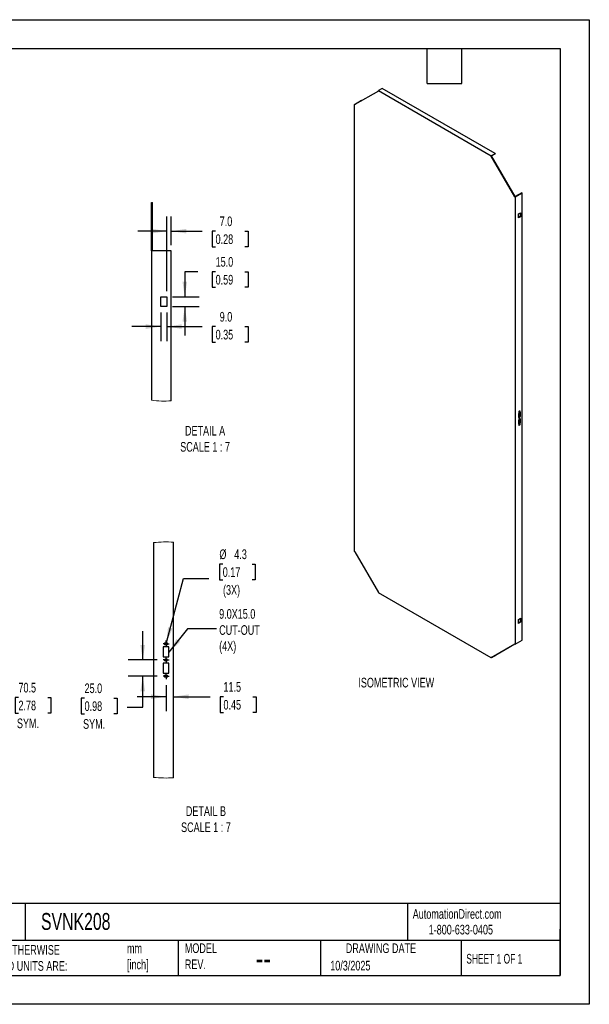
# Model space of a CAD drawing. Header units: millimetres. Extents: x 0 to 3912, y 0 to 3023.
# Tile 2 of 2: x 2164 to 3912, y 0 to 3023. Entities that reach past the tile are written whole.
import ezdxf

# ---------------------------------------------------------------- set-up
doc = ezdxf.new("R2010")
doc.units = ezdxf.units.MM
doc.header["$LTSCALE"] = 14
doc.linetypes.add('CENTERX2', pattern=[20.32, 12.7, -2.54, 2.54, -2.54])
doc.layers.add('CENTER', color=40, linetype='CENTERX2')
doc.layers.add('DIMENSIONS', color=140, linetype='Continuous', lineweight=25)
doc.layers.add('TEXT', color=140, linetype='Continuous', lineweight=25)
doc.styles.add('SLDTEXTSTYLE0', font='TXT', dxfattribs={"width": 0.7})
doc.styles.add('SLDTEXTSTYLE1', font='TXT', dxfattribs={"width": 0.65})
doc.dimstyles.new('SLDDIMSTYLE1', dxfattribs={"dimtxt": 30.212109, "dimasz": 46.228, "dimexe": 0, "dimexo": 0.0625, "dimgap": 7.553027, "dimtad": 0, "dimtih": 1, "dimtoh": 1, "dimdec": 1, "dimrnd": 1e-09, "dimzin": 12, "dimdsep": 46, "dimtxsty": 'SLDTEXTSTYLE0', "dimsah": 1, "dimcen": 0.09, "dimadec": 0, "dimazin": 3, "dimtfac": 1, "dimtdec": 1, "dimtmove": 0, "dimatfit": 0, "dimfxl": 0, "dimfrac": 2, "dimtolj": 1, "dimtzin": 12, "dimarcsym": 0})
doc.dimstyles.new('SLDDIMSTYLE4', dxfattribs={"dimtxt": 30.212109, "dimasz": 46.228, "dimexe": 0, "dimexo": 0.0625, "dimgap": 7.553027, "dimtad": 0, "dimtih": 1, "dimtoh": 1, "dimdec": 1, "dimlfac": 0.5, "dimrnd": 1e-09, "dimzin": 4, "dimdsep": 46, "dimtxsty": 'SLDTEXTSTYLE0', "dimsah": 1, "dimcen": 0.09, "dimadec": 0, "dimazin": 1, "dimtfac": 1, "dimtdec": 1, "dimtmove": 0, "dimatfit": 0, "dimfxl": 0, "dimfrac": 2, "dimtolj": 1, "dimtzin": 12, "dimarcsym": 0})
doc.dimstyles.new('SLDDIMSTYLE5', dxfattribs={"dimtxt": 30.212109, "dimasz": 46.228, "dimexe": 0, "dimexo": 0.0625, "dimgap": 7.553027, "dimtad": 0, "dimtih": 1, "dimtoh": 1, "dimdec": 1, "dimlfac": 0.5, "dimrnd": 1e-09, "dimzin": 12, "dimdsep": 46, "dimtxsty": 'SLDTEXTSTYLE0', "dimsah": 1, "dimcen": 0.09, "dimadec": 0, "dimazin": 3, "dimtfac": 1, "dimtdec": 1, "dimtmove": 0, "dimatfit": 0, "dimfxl": 0, "dimfrac": 2, "dimtolj": 1, "dimtzin": 12, "dimarcsym": 0})
doc.dimstyles.new('SLDDIMSTYLE6', dxfattribs={"dimtxt": 30.212109, "dimasz": 46.228, "dimexe": 0, "dimexo": 0.0625, "dimgap": 7.553027, "dimtad": 0, "dimtih": 1, "dimtoh": 1, "dimdec": 1, "dimlfac": 0.5, "dimrnd": 1e-09, "dimzin": 12, "dimdsep": 46, "dimtxsty": 'SLDTEXTSTYLE0', "dimsah": 1, "dimcen": 0, "dimadec": 0, "dimazin": 3, "dimtfac": 1, "dimtdec": 1, "dimtofl": 0, "dimtmove": 0, "dimatfit": 3, "dimfxl": 0, "dimfrac": 2, "dimtolj": 1, "dimtzin": 12, "dimarcsym": 0})

# ---------------------------------------------------------------- blocks, each defined once
blk = doc.blocks.new('_D_12')
at = {"layer": 'DIMENSIONS'}
for p, q in [((2159.7, 942), (2149.5, 942)), ((2149.5, 942), (2149.5, 894)), ((2249.5, 942), (2259.6, 942)), ((2259.6, 942), (2259.6, 894)), ((2119.1, 913.8), (1823.8, 913.8)), ((1823.8, 913.8), (1823.8, 835.8)), ((2149.5, 894), (2159.7, 894)), ((2259.6, 894), (2249.5, 894)), ((1781.6, 835.8), (1868.2, 835.8)), ((1788.6, 765.3), (1868.2, 765.3)), ((1823.8, 765.3), (1823.8, 676.4))]:
    blk.add_line(p, q, dxfattribs=at)
for points in [[(1823.8, 835.8), (1830.9, 882), (1816.7, 882)], [(1823.8, 765.3), (1816.7, 719), (1830.9, 719)]]:
    blk.add_solid(points, dxfattribs=at)
at = {"layer": 'DIMENSIONS', "char_height": 29.63, "attachment_point": 1, "style": 'SLDTEXTSTYLE0'}
for s, insert in [('70.5', (2159.7, 987)), ('2.78', (2159.7, 932.2)), ('SYM.', (2155.1, 877.4))]:
    blk.add_mtext(s, dxfattribs=dict(at, insert=insert))
blk = doc.blocks.new('_D_15')
at = {"layer": 'DIMENSIONS'}
for p, q in [((2614.8, 2189.6), (2614.8, 2418)), ((2628.8, 2330.6), (2628.8, 2418)), ((2614.8, 2373.5), (2525.9, 2373.5)), ((2628.8, 2373.5), (2723.8, 2373.5)), ((2764.8, 2373.5), (2754.6, 2373.5)), ((2754.6, 2373.5), (2754.6, 2325.5)), ((2854.5, 2373.5), (2864.7, 2373.5)), ((2864.7, 2373.5), (2864.7, 2325.5)), ((2754.6, 2325.5), (2764.8, 2325.5)), ((2864.7, 2325.5), (2854.5, 2325.5))]:
    blk.add_line(p, q, dxfattribs=at)
for points in [[(2614.8, 2373.5), (2568.6, 2380.6), (2568.6, 2366.4)], [(2628.8, 2373.5), (2675, 2366.4), (2675, 2380.6)]]:
    blk.add_solid(points, dxfattribs=at)
at = {"layer": 'DIMENSIONS', "char_height": 29.63, "attachment_point": 1, "style": 'SLDTEXTSTYLE0'}
for s, insert in [('7.0', (2777.3, 2418.5)), ('0.28', (2764.8, 2363.7))]:
    blk.add_mtext(s, dxfattribs=dict(at, insert=insert))
blk = doc.blocks.new('_D_16')
at = {"layer": 'DIMENSIONS'}
for p, q in [((2710.3, 2249.1), (2670.2, 2249.1)), ((2670.2, 2249.1), (2670.2, 2171.8)), ((2764.8, 2249.1), (2754.6, 2249.1)), ((2754.6, 2249.1), (2754.6, 2201.1)), ((2854.6, 2249.1), (2864.7, 2249.1)), ((2864.7, 2249.1), (2864.7, 2201.1)), ((2754.6, 2201.1), (2764.8, 2201.1)), ((2864.7, 2201.1), (2854.6, 2201.1)), ((2632.6, 2171.8), (2714.6, 2171.8)), ((2632.6, 2141.8), (2714.6, 2141.8)), ((2670.2, 2141.8), (2670.2, 2052.9))]:
    blk.add_line(p, q, dxfattribs=at)
for points in [[(2670.2, 2171.8), (2677.3, 2218), (2663.1, 2218)], [(2670.2, 2141.8), (2663.1, 2095.6), (2677.3, 2095.6)]]:
    blk.add_solid(points, dxfattribs=at)
at = {"layer": 'DIMENSIONS', "char_height": 29.63, "attachment_point": 1, "style": 'SLDTEXTSTYLE0'}
for s, insert in [('15.0', (2764.8, 2294)), ('0.59', (2764.8, 2239.3))]:
    blk.add_mtext(s, dxfattribs=dict(at, insert=insert))
blk = doc.blocks.new('_D_17')
at = {"layer": 'DIMENSIONS'}
for p, q in [((2596.8, 2124), (2596.8, 2036)), ((2614.8, 2124), (2614.8, 2036)), ((2596.8, 2080.5), (2507.9, 2080.5)), ((2614.8, 2080.5), (2723.8, 2080.5)), ((2764.8, 2080.5), (2754.6, 2080.5)), ((2754.6, 2080.5), (2754.6, 2032.5)), ((2854.5, 2080.5), (2864.7, 2080.5)), ((2864.7, 2080.5), (2864.7, 2032.5)), ((2754.6, 2032.5), (2764.8, 2032.5)), ((2864.7, 2032.5), (2854.5, 2032.5))]:
    blk.add_line(p, q, dxfattribs=at)
for points in [[(2596.8, 2080.5), (2550.6, 2087.6), (2550.6, 2073.4)], [(2614.8, 2080.5), (2661, 2073.4), (2661, 2087.6)]]:
    blk.add_solid(points, dxfattribs=at)
at = {"layer": 'DIMENSIONS', "char_height": 29.63, "attachment_point": 1, "style": 'SLDTEXTSTYLE0'}
for s, insert in [('9.0', (2777.3, 2125.4)), ('0.35', (2764.8, 2070.7))]:
    blk.add_mtext(s, dxfattribs=dict(at, insert=insert))
blk = doc.blocks.new('_D_18')
at = {"layer": 'DIMENSIONS'}
for p, q in [((2612.7, 980), (2612.7, 899.8)), ((2612.7, 944.2), (2523.8, 944.2)), ((2635.7, 944.2), (2748, 944.2)), ((2788.9, 944.2), (2778.8, 944.2)), ((2778.8, 944.2), (2778.8, 896.2)), ((2878.7, 944.2), (2888.8, 944.2)), ((2888.8, 944.2), (2888.8, 896.2)), ((2778.8, 896.2), (2788.9, 896.2)), ((2888.8, 896.2), (2878.7, 896.2))]:
    blk.add_line(p, q, dxfattribs=at)
for points in [[(2612.7, 944.2), (2566.4, 951.4), (2566.4, 937.1)], [(2635.7, 944.2), (2681.9, 937.1), (2681.9, 951.4)]]:
    blk.add_solid(points, dxfattribs=at)
at = {"layer": 'DIMENSIONS', "char_height": 29.63, "attachment_point": 1, "style": 'SLDTEXTSTYLE0'}
for s, insert in [('11.5', (2788.9, 989.2)), ('0.45', (2788.9, 934.4))]:
    blk.add_mtext(s, dxfattribs=dict(at, insert=insert))
blk = doc.blocks.new('_D_19')
at = {"layer": 'DIMENSIONS'}
for p, q in [((2541.2, 1057.1), (2541.2, 1146)), ((2585.5, 1057.1), (2496.7, 1057.1)), ((2585.5, 1007.1), (2496.7, 1007.1)), ((2541.2, 911.7), (2541.2, 1007.1)), ((2362.6, 940), (2352.5, 940)), ((2352.5, 940), (2352.5, 892)), ((2452.4, 940), (2462.5, 940)), ((2462.5, 940), (2462.5, 892)), ((2493, 911.7), (2541.2, 911.7)), ((2352.5, 892), (2362.6, 892)), ((2462.5, 892), (2452.4, 892))]:
    blk.add_line(p, q, dxfattribs=at)
for points in [[(2541.2, 1057.1), (2548.3, 1103.3), (2534, 1103.3)], [(2541.2, 1007.1), (2534, 960.8), (2548.3, 960.8)]]:
    blk.add_solid(points, dxfattribs=at)
at = {"layer": 'DIMENSIONS', "char_height": 29.63, "attachment_point": 1, "style": 'SLDTEXTSTYLE0'}
for s, insert in [('25.0', (2362.6, 985)), ('0.98', (2362.6, 930.2)), ('SYM.', (2358, 875.4))]:
    blk.add_mtext(s, dxfattribs=dict(at, insert=insert))
blk = doc.blocks.new('_D_20')
at = {"layer": 'DIMENSIONS'}
for p, q in [((2786.7, 1351.5), (2776.5, 1351.5)), ((2776.5, 1351.5), (2776.5, 1303.5)), ((2876.5, 1351.5), (2886.6, 1351.5)), ((2886.6, 1351.5), (2886.6, 1303.5)), ((2613.8, 1111.2), (2666.4, 1307.6)), ((2666.4, 1307.6), (2744.2, 1307.6)), ((2776.5, 1303.5), (2786.7, 1303.5)), ((2886.6, 1303.5), (2876.5, 1303.5))]:
    blk.add_line(p, q, dxfattribs=at)
blk.add_solid([(2613.8, 1111.2), (2632.6, 1154), (2618.8, 1157.7)], dxfattribs=at)
at = {"layer": 'DIMENSIONS', "char_height": 29.63, "attachment_point": 1, "style": 'SLDTEXTSTYLE0'}
for s, insert in [('%%c', (2776.4, 1396.4)), ('4.3', (2822.1, 1396.4)), ('0.17', (2786.7, 1341.7)), ('(3X)', (2787.5, 1286.9))]:
    blk.add_mtext(s, dxfattribs=dict(at, insert=insert))
blk = doc.blocks.new('SW_CENTERMARKSYMBOL_3')
at = {"layer": 'CENTER', "color": 0}
for p, q in [((-5.1, 0), (-9.3, 0)), ((0, 0), (-5.1, 0)), ((0, 5.1), (0, 9.3)), ((0, 0), (0, 5.1)), ((0, 0), (0, -5.1)), ((0, 0), (5.1, 0)), ((5.1, 0), (9.3, 0)), ((0, -5.1), (0, -9.3))]:
    blk.add_line(p, q, dxfattribs=at)
blk = doc.blocks.new('SW_CENTERMARKSYMBOL_4')
at = {"layer": 'CENTER', "color": 0}
for p, q in [((-5.1, 0), (-9.3, 0)), ((0, 0), (-5.1, 0)), ((0, 5.1), (0, 9.3)), ((0, 0), (0, 5.1)), ((0, 0), (0, -5.1)), ((0, 0), (5.1, 0)), ((5.1, 0), (9.3, 0)), ((0, -5.1), (0, -9.3))]:
    blk.add_line(p, q, dxfattribs=at)
blk = doc.blocks.new('SW_CENTERMARKSYMBOL_5')
at = {"layer": 'CENTER', "color": 0}
for p, q in [((-5.1, 0), (-9.3, 0)), ((0, 0), (-5.1, 0)), ((0, 5.1), (0, 9.3)), ((0, 0), (0, 5.1)), ((0, 0), (0, -5.1)), ((0, 0), (5.1, 0)), ((5.1, 0), (9.3, 0)), ((0, -5.1), (0, -9.3))]:
    blk.add_line(p, q, dxfattribs=at)

msp = doc.modelspace()

# ---------------------------------------------------------------- linework, layer by layer
at = {"color": 7, "linetype": 'Continuous'}
for p, q in [((0.0345826, 3022.6374356), (3911.6345826, 3022.6374356)), ((3911.6345826, 3022.6374356), (3911.6345826, 0.0374356)), ((3911.6345826, 0.0374356), (0.0345826, 0.0374356))]:
    msp.add_line(p, q, dxfattribs=at)
for p, q in [((3275.8883881, 2811.6589118), (3264.2211262, 2804.9235449)), ((3622.3713012, 2611.6385836), (3275.8883881, 2811.6589118)), ((3264.2200072, 2803.6977466), (3192.0979439, 2762.0490308)), ((3264.2211262, 2804.9235449), (3610.7040393, 2604.9032167)), ((3191.0358695, 2762.6608611), (3212.6026264, 2775.1110848)), ((3192.0979439, 2762.0490308), (3191.0358695, 2762.6608611)), ((3191.0358695, 1390.0550746), (3191.0358695, 2762.6608611)), ((3193.1577798, 2762.6608611), (3191.0358695, 2762.6608611)), ((3212.6026264, 2775.1110848), (3213.6600768, 2774.5006316)), ((3610.7040393, 2604.9032167), (3622.3713012, 2611.6385836)), ((3610.7051584, 2603.6761264), (3610.7040393, 2604.9032167)), ((3611.7651137, 2604.2904724), (3610.7040393, 2604.9032167)), ((3611.7658186, 2604.2884325), (3610.7051584, 2603.6761264)), ((3682.8272216, 2478.7570488), (3610.7051584, 2603.6761264)), ((3683.8878818, 2479.3693549), (3611.7658186, 2604.2884325)), ((3611.7661137, 2604.291528), (3622.3713012, 2610.4137724)), ((3622.3713012, 2611.6385836), (3622.3713012, 2610.4137724)), ((3683.8878818, 2479.3693549), (3682.8272216, 2478.7570488)), ((3705.4560528, 2490.5928578), (3683.889296, 2478.1426341)), ((3683.889296, 2479.3677245), (3683.889296, 2478.1426341)), ((3704.3953927, 2491.2051639), (3683.8907102, 2479.3680627)), ((3705.4560528, 2490.5928578), (3704.3953927, 2491.2051639)), ((3705.4560528, 1117.9870713), (3705.4560528, 2490.5928578)), ((2567.8044908, 2313.1445339), (2567.8044908, 2461.3187006)), ((2570.8044913, 2312.7945354), (2570.8044913, 2461.6720369)), ((3683.889296, 2478.1426341), (3683.889296, 1105.5368476)), ((3694.1423444, 2426.4954657), (3700.5063054, 2430.1693022)), ((3694.1423444, 2414.2473535), (3694.1423444, 2426.4954657)), ((3699.4456452, 2418.5334961), (3694.1423444, 2415.4719657)), ((3699.4456452, 2429.5569961), (3699.4456452, 2418.5334961)), ((3700.5063054, 2417.92119), (3699.4456452, 2418.5334961)), ((3700.5063054, 2430.1693022), (3700.5063054, 2417.92119)), ((3700.5063054, 2417.92119), (3694.1423444, 2414.2473535)), ((2570.8044913, 2312.7945354), (2567.8044908, 2312.7945354)), ((2567.8044908, 2312.7913168), (2567.8044908, 1854.2338302)), ((2628.8044914, 2312.7913168), (2567.8044908, 2312.7913168)), ((2628.8044914, 1852.8759172), (2628.8044914, 2312.7913168)), ((2596.8044906, 2171.7912843), (2614.804491, 2171.7912843)), ((2596.8044906, 2141.7913129), (2596.8044906, 2171.7912843)), ((2614.804491, 2171.7912843), (2614.804491, 2141.7913129)), ((2614.804491, 2141.7913129), (2596.8044906, 2141.7913129)), ((3700.5063054, 1817.7633524), (3694.1423444, 1814.0895159)), ((3694.1423444, 1814.0895159), (3694.1423444, 1801.8414037)), ((3699.4456452, 1806.1275463), (3699.4456452, 1817.1510463)), ((3700.5063054, 1805.5152402), (3700.5063054, 1817.7633524)), ((3694.1423444, 1803.0660159), (3699.4456452, 1806.1275463)), ((3694.1423444, 1801.8414037), (3700.5063054, 1805.5152402)), ((3700.5063054, 1797.3498321), (3694.1423444, 1793.6759956)), ((3694.1423444, 1793.6759956), (3694.1423444, 1781.4278834)), ((3694.1423444, 1782.6524956), (3699.4456452, 1785.714026)), ((3694.1423444, 1781.4278834), (3700.5063054, 1785.1017199)), ((3697.7662666, 1801.0753576), (3697.7146273, 1801.496526)), ((3700.5063054, 1805.5152402), (3699.4456452, 1806.1275463)), ((3699.4456452, 1785.714026), (3699.4456452, 1796.737526)), ((3700.5063054, 1785.1017199), (3699.4456452, 1785.714026)), ((3700.5063054, 1785.1017199), (3700.5063054, 1797.3498321)), ((2574.6508217, 1417.3934504), (2574.6508217, 696.7270418)), ((2635.6508224, 695.4596087), (2635.6508224, 1418.6608836)), ((3192.0979439, 1389.4406599), (3264.2200072, 1264.5215823)), ((3264.2200072, 1264.5215823), (3264.2211262, 1263.294492)), ((3610.7040393, 1063.2741638), (3264.2211262, 1263.294492)), ((3694.1423444, 1181.2700459), (3700.5063054, 1184.9438824)), ((3694.1423444, 1169.0219337), (3694.1423444, 1181.2700459)), ((3699.4456452, 1184.3315763), (3699.4456452, 1173.3080763)), ((3700.5063054, 1184.9438824), (3700.5063054, 1172.6957702)), ((3699.4456452, 1173.3080763), (3694.1423444, 1170.2465459)), ((3700.5063054, 1172.6957702), (3694.1423444, 1169.0219337)), ((3700.5063054, 1172.6957702), (3699.4456452, 1173.3080763)), ((2603.6508216, 1097.0602452), (2603.6508216, 1067.0602459)), ((2621.6508219, 1097.0602452), (2603.6508216, 1097.0602452)), ((2621.6508219, 1067.0602459), (2621.6508219, 1097.0602452)), ((3610.7051584, 1064.4999621), (3682.8272216, 1106.1486779)), ((3611.7658186, 1065.1122682), (3682.8273942, 1106.1485785)), ((3682.8272216, 1106.1486779), (3683.889296, 1105.5368476)), ((3683.889296, 1105.5368476), (3705.4560528, 1117.9870713)), ((2603.6508216, 1067.0602459), (2621.6508219, 1067.0602459)), ((3622.3713012, 1070.0095308), (3610.7040393, 1063.2741638)), ((3611.7651137, 1065.1119986), (3610.7040393, 1063.2741638)), ((3611.7658186, 1065.1122682), (3610.7051584, 1064.4999621)), ((3622.3713012, 1071.234342), (3611.7661137, 1065.1120976)), ((3622.3692823, 1071.2355075), (3622.3713012, 1071.234342)), ((3622.3713012, 1070.0095308), (3622.3713012, 1071.234342)), ((2603.6508216, 1047.0602463), (2603.6508216, 1017.060247)), ((2621.6508219, 1047.0602463), (2603.6508216, 1047.0602463)), ((2621.6508219, 1017.060247), (2621.6508219, 1047.0602463)), ((2603.6508216, 1017.060247), (2621.6508219, 1017.060247))]:
    msp.add_line(p, q)
at = {"flags": 128}
for points in [[(3698.8269268, 1820.8765718), (3698.712548, 1820.1465295), (3698.3868249, 1819.3955706), (3697.8993457, 1818.7380218), (3697.3243249, 1818.273989), (3696.749304, 1818.0741169), (3696.2618249, 1818.1688343), (3695.9361017, 1818.5437212), (3695.821723, 1819.1417046), (3695.9361017, 1819.8717469), (3696.2618249, 1820.6227058), (3696.749304, 1821.2802546), (3697.3243249, 1821.7442875), (3697.8993457, 1821.9441596), (3698.3868249, 1821.8494422), (3698.712548, 1821.4745553), (3698.8269268, 1820.8765718)], [(3698.8269268, 1800.4630516), (3698.712548, 1801.061035), (3698.3868249, 1801.4359219), (3697.8993457, 1801.5306393), (3697.3243249, 1801.3307672), (3696.749304, 1800.8667343), (3696.2618249, 1800.2091855), (3695.9361017, 1799.4582266), (3695.821723, 1798.7281843), (3695.9361017, 1798.1302009), (3696.2618249, 1797.755314), (3696.749304, 1797.6605966), (3697.3243249, 1797.8604687), (3697.8993457, 1798.3245016), (3698.3868249, 1798.9820503), (3698.712548, 1799.7330092), (3698.8269268, 1800.4630516)], [(3698.8269268, 1780.0495313), (3698.712548, 1779.3194889), (3698.3868249, 1778.56853), (3697.8993457, 1777.9109813), (3697.3243249, 1777.4469484), (3696.749304, 1777.2470763), (3696.2618249, 1777.3417937), (3695.9361017, 1777.7166806), (3695.821723, 1778.314664), (3695.9361017, 1779.0447063), (3696.2618249, 1779.7956652), (3696.749304, 1780.453214), (3697.3243249, 1780.9172469), (3697.8993457, 1781.117119), (3698.3868249, 1781.0224016), (3698.712548, 1780.6475147), (3698.8269268, 1780.0495313)]]:
    msp.add_lwpolyline(points, dxfattribs=at)
for centre, radius in [((2612.6508218, 1107.0602448), 4.25), ((2612.6508218, 1057.0602461), 4.2500002), ((2612.6508218, 1007.060247), 4.25)]:
    msp.add_circle(centre, radius)
for centre, radius, start, end in [((3611.7676407, 2604.2890799), 0.0028852, 121.9546716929, 151.1443911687), ((3683.8893536, 2479.3706097), 0.0028858, 268.855903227, 298.0402391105), ((3694.8784563, 1821.4211081), 2.8780074, 290.2240835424, 9.7812929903), ((3694.733579, 1801.1176884), 3.032983, 292.0735268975, 359.2003070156), ((3694.8784563, 1780.5940675), 2.8780074, 290.2240835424, 9.7812929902)]:
    msp.add_arc(centre, radius, start, end)
at = {"color": 7, "linetype": 'Continuous', "lineweight": 18}
for centre, radius, start, end in [((2605.5546967, 2153.713167), 309.9132819, 96.4380463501, 96.9965127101), ((2605.0766059, 2157.7709791), 305.8169572, 262.9995463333, 274.4499672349), ((2612.6508478, 1057.0601435), 362.3314698, 86.3605477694, 96.0200464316), ((2612.6508788, 1057.0618397), 362.3329559, 263.9799734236, 273.6394323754)]:
    msp.add_arc(centre, radius, start, end, dxfattribs=at)
for points, knots in [([(3264.2200072, 2803.6977466), (3264.2201256, 2803.7998819), (3264.2203624, 2804.0041525), (3264.2207865, 2804.4127224), (3264.2209903, 2804.7192159), (3264.2211262, 2804.9235449)], [0, 0, 0, 0, 0.2500000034, 0.5000000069, 1, 1, 1, 1]), ([(3192.9703558, 2762.5526635), (3192.955774, 2762.5589208), (3192.9260664, 2762.5716688), (3192.8908431, 2762.5973634), (3192.8631656, 2762.6272711), (3192.8540825, 2762.6495369), (3192.8494629, 2762.6608611)], [0, 0, 0, 0, 0.2367462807, 0.482325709, 0.7367143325, 1, 1, 1, 1]), ([(3682.8272216, 2478.7570488), (3682.9157278, 2478.7058186), (3683.0927402, 2478.603358), (3683.4467649, 2478.3984942), (3683.7122836, 2478.2449781), (3683.889296, 2478.1426341)], [0, 0, 0, 0, 0.2500000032, 0.5000000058, 1, 1, 1, 1]), ([(2570.8044913, 2312.7945354), (2570.8045753, 2312.793923), (2570.8047343, 2312.7927636), (2570.8053652, 2312.7917805), (2570.8056629, 2312.7913168)], [0, 0, 0, 0, 0.5282646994, 1, 1, 1, 1]), ([(3192.0979439, 1389.4406599), (3192.0094377, 1389.4918901), (3191.8324254, 1389.5943507), (3191.4784006, 1389.7992145), (3191.212882, 1389.9527306), (3191.0358695, 1390.0550746)], [0, 0, 0, 0, 0.2500000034, 0.5000000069, 1, 1, 1, 1]), ([(3610.7051584, 1064.4999621), (3610.70504, 1064.3978268), (3610.7048031, 1064.1935562), (3610.704379, 1063.7849863), (3610.7041752, 1063.4784928), (3610.7040393, 1063.2741638)], [0, 0, 0, 0, 0.2500000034, 0.5000000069, 1, 1, 1, 1]), ([(3611.6108504, 1064.8448067), (3611.6033535, 1064.8544716), (3611.5886132, 1064.8734745), (3611.5765523, 1064.9124014), (3611.5719128, 1064.9557544), (3611.5757269, 1064.9878551), (3611.577599, 1065.0036114)], [0, 0, 0, 0, 0.2632906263, 0.5176808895, 0.7632586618, 1, 1, 1, 1])]:
    msp.add_open_spline(points, degree=3, knots=knots)
for points in [[(3611.7651137, 2604.2904724), (3611.7652249, 2604.2898036), (3611.7654455, 2604.2890753), (3611.7658186, 2604.2884325)], [(3683.8878818, 2479.3693549), (3683.888252, 2479.3687104), (3683.8887724, 2479.3681553), (3683.889296, 2479.3677245)]]:
    msp.add_open_spline(points, degree=3)
at = {"layer": 'DIMENSIONS', "flags": 128}
msp.add_lwpolyline([(2767.5244003, 1152.4952029), (2678.6244003, 1152.4952029), (2621.6508216, 1081.0277266)], dxfattribs=at)
at = {"layer": 'DIMENSIONS'}
msp.add_solid([(2621.6508216, 1081.0277266), (2656.028514, 1112.7418053), (2644.9062387, 1121.6084375)], dxfattribs=at)
at = {"layer": 'TEXT'}
for p, q in [((88.9, 2933.7), (3822.7, 2933.7)), ((3413.76, 2827.02), (3413.76, 2933.7)), ((3520.44, 2827.02), (3520.44, 2933.7)), ((3822.7, 2933.7), (3822.7, 88.9)), ((3413.76, 2827.02), (3520.44, 2827.02)), ((3822.7, 309.7655077), (88.9, 309.7655077)), ((2180.6245359, 309.7655077), (2180.6245359, 195.58)), ((3354.0552836, 309.7655077), (3354.0552836, 195.58)), ((3822.7, 88.9), (3822.7, 231.14)), ((3822.7, 195.58), (88.9, 195.58)), ((2650.2093458, 195.58), (2650.2093458, 88.9)), ((3086.5171727, 195.58), (3086.5171727, 88.9)), ((3518.8824867, 195.58), (3518.8824867, 88.9)), ((88.9, 88.9), (3822.7, 88.9))]:
    msp.add_line(p, q, dxfattribs=at)

# ---------------------------------------------------------------- block references
at = {"layer": 'CENTER'}
for name, p in [('SW_CENTERMARKSYMBOL_5', (2612.6508214, 1107.0602469)), ('SW_CENTERMARKSYMBOL_3', (2612.6508214, 1057.0602461)), ('SW_CENTERMARKSYMBOL_4', (2612.6508214, 1007.0602454))]:
    msp.add_blockref(name, p, dxfattribs=at)

# ---------------------------------------------------------------- texts
at = {"color": 179, "linetype": 'Continuous', "lineweight": 18, "char_height": 29.633333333, "attachment_point": 1, "style": 'SLDTEXTSTYLE0'}
for s, insert in [('AutomationDirect.com', (3369.7294228, 292.271438)), ('1-800-633-0405', (3418.6821169, 244.1183332))]:
    msp.add_mtext(s, dxfattribs=dict(at, insert=insert))
at = {"layer": 'DIMENSIONS', "char_height": 29.633333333, "style": 'SLDTEXTSTYLE0'}
for s, insert, attachment_point in [('DETAIL A^JSCALE 1 : 7', (2732.5040113, 1775.658871), 2), ('9.0X15.0^JCUT-OUT^J(4X)', (2775.6579675, 1213.2395742), 1), ('ISOMETRIC VIEW', (3202.872326, 1002.3867229), 1), ('DETAIL B^JSCALE 1 : 7', (2735.0916169, 607.8593433), 2)]:
    msp.add_mtext(s, dxfattribs=dict(at, insert=insert, attachment_point=attachment_point))
at = {"layer": 'TEXT'}
for s, insert, char_height, attachment_point, style in [('SVNK208', (2228.908109, 280.3282066), 51.85833333, 1, 'SLDTEXTSTYLE0'), ('UNLESS OTHERWISE ^JSPECIFIED UNITS ARE:', (2000.1677999, 181.9520079), 29.633333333, 1, 'SLDTEXTSTYLE0'), ('MODEL ^JREV.', (2670.271435, 187.0959175), 29.633333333, 1, 'SLDTEXTSTYLE0'), ('DRAWING DATE', (3272.15432, 187.0959142), 29.633333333, 2, 'SLDTEXTSTYLE0'), ('mm^J[inch]', (2492.8933709, 186.6080142), 29.63333333, 1, 'SLDTEXTSTYLE0'), ('SHEET 1 OF 1', (3534.1780004, 154.7208666), 29.633333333, 1, 'SLDTEXTSTYLE1'), ('--', (2888.1711304, 178.2796681), 74.08333333, 1, 'SLDTEXTSTYLE0'), ('10/3/2025', (3116.57932, 133.5149334), 29.63333333, 1, 'SLDTEXTSTYLE0')]:
    msp.add_mtext(s, dxfattribs=dict(at, insert=insert, char_height=char_height, attachment_point=attachment_point, style=style))

# ---------------------------------------------------------------- dimensions: what is measured, and where the dimension line sits
at = {"layer": 'DIMENSIONS'}
for base, p1, p2, dimstyle, picture, middle in [((2628.8044906, 2373.5101576), (2614.8044906, 2171.7913229), (2628.8044906, 2312.7913168), 'SLDDIMSTYLE4', '_D_15', (2809.6603441, 2373.5101576)), ((2614.8044906, 2080.4724917), (2596.8044906, 2141.7913229), (2614.8044906, 2141.7913229), 'SLDDIMSTYLE4', '_D_17', (2809.6603441, 2080.4724917)), ((2635.6508216, 944.247925), (2612.6508216, 997.7302461), (2635.6508216, 695.4596087), 'SLDDIMSTYLE5', '_D_18', (2833.786832, 944.247925))]:
    dim = msp.add_linear_dim(base=base, p1=p1, p2=p2, dimstyle=dimstyle, dxfattribs=at)
    dim.commit()
    dim.dimension.update_dxf_attribs({"geometry": picture, "text_midpoint": middle, "dimtype": 160})
dim = msp.add_linear_dim(base=(2670.1663867, 2141.7913229), p1=(2614.8044906, 2171.7913229), p2=(2614.8044906, 2141.7913229), angle=90, dimstyle='SLDDIMSTYLE4', dxfattribs=at)
dim.commit()
dim.dimension.update_dxf_attribs({"geometry": '_D_16', "text_midpoint": (2670.1663867, 2249.069505), "dimtype": 160})
dim = msp.add_diameter_dim_2p(p1=(2611.5508406, 1102.9550614), p2=(2613.7508025, 1111.1654309), text='<>\\P(3X)', dimstyle='SLDDIMSTYLE6', dxfattribs=at)
dim.commit()
dim.dimension.update_dxf_attribs({"geometry": '_D_20', "text_midpoint": (2831.5761405, 1323.2076509), "dimtype": 163})
for base, p1, p2, dimstyle, picture, middle in [((2541.1505875, 1057.0602461), (2603.3208216, 1007.0602461), (2603.3208216, 1057.0602461), 'SLDDIMSTYLE4', '_D_19', (2541.1505875, 911.7327868)), ((1823.7713922, 835.7682411), (1770.8696147, 765.2682411), (1763.8696147, 835.7682411), 'SLDDIMSTYLE1', '_D_12', (1823.7713922, 913.7538057))]:
    dim = msp.add_linear_dim(base=base, p1=p1, p2=p2, angle=90, text='<>\\PSYM.', dimstyle=dimstyle, dxfattribs=at)
    dim.commit()
    dim.dimension.update_dxf_attribs({"geometry": picture, "text_midpoint": middle, "dimtype": 160})

doc.saveas('drawing.dxf')
